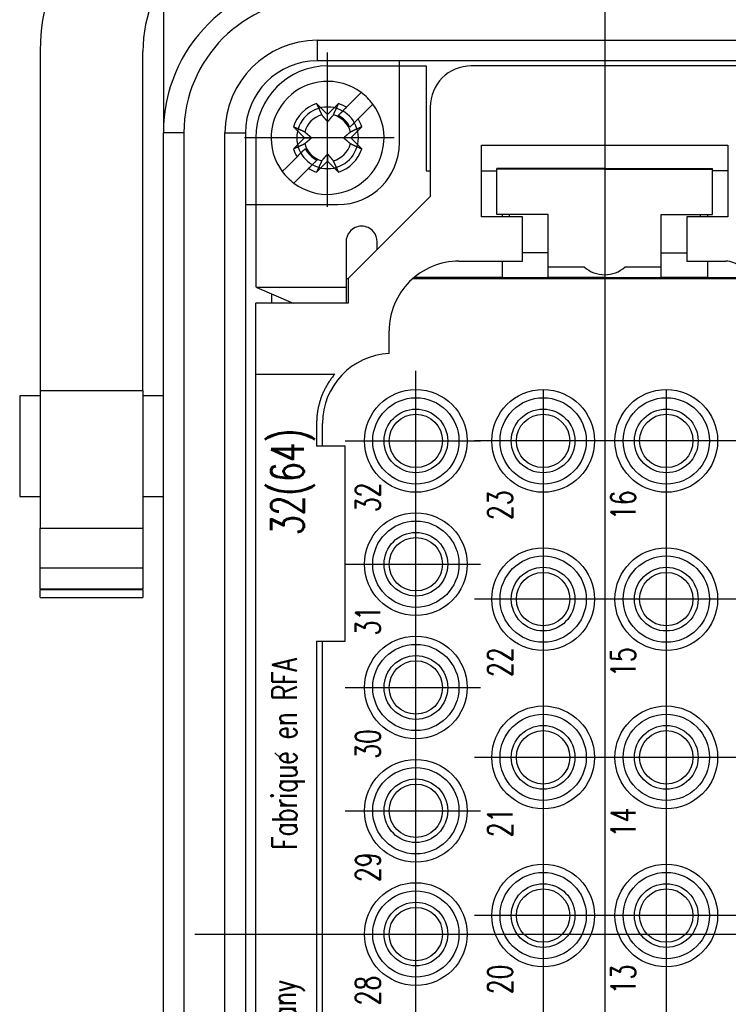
# Model space of a CAD drawing. Header units: millimetres. Extents: x 12388 to 56229, y -202 to 7369.
# Tile 73 of 88: x 21423 to 21492, y 4623 to 4718. Entities that reach past the tile are written whole.
import ezdxf
from ezdxf.enums import TextEntityAlignment as Align

# ---------------------------------------------------------------- set-up
doc = ezdxf.new("R2010")
doc.units = ezdxf.units.MM
doc.header["$LTSCALE"] = 40
doc.linetypes.add('AM_ISO08W050x2', pattern=[9, 6, -0.75, 1.5, -0.75])
doc.linetypes.add('CENTER', pattern=[2, 1.25, -0.25, 0.25, -0.25])
doc.layers.add('cen', color=1, linetype='CENTER', lineweight=25)
doc.styles.get("Standard").update_dxf_attribs({"font": 'romans.shx', "width": 0.8, "oblique": 8, "height": 3})

# ---------------------------------------------------------------- blocks, each defined once
blk = doc.blocks.new('3344')
at = {"linetype": 'Continuous'}
for p, q in [((21437.255, 4722.169), (21437.255, 4707.34)), ((21452.255, 4716.34), (21452.255, 4714.34)), ((21452.255, 4716.34), (21508.255, 4716.34)), ((21425.255, 4715.24), (21425.255, 4682.232)), ((21435.255, 4682.232), (21435.255, 4715.24)), ((21508.255, 4714.34), (21452.255, 4714.34)), ((21460.255, 4706.34), (21460.255, 4714.34)), ((21453.255, 4713.84), (21462.855, 4713.84)), ((21462.855, 4713.84), (21462.855, 4703.64)), ((21493.255, 4713.84), (21467.255, 4713.84)), ((21455.099, 4709.815), (21456.108, 4710.824)), ((21456.108, 4710.824), (21456.537, 4711.254)), ((21452.185, 4710.173), (21453.255, 4709.103)), ((21453.255, 4709.103), (21454.325, 4710.173)), ((21457.239, 4709.693), (21456.23, 4708.684)), ((21457.668, 4710.122), (21457.239, 4709.693)), ((21457.668, 4710.122), (21457.668, 4710.122)), ((21463.255, 4709.84), (21463.255, 4701.14)), ((21453.255, 4708.403), (21453.255, 4709.103)), ((21454.698, 4709.415), (21454.292, 4709.008)), ((21450.992, 4706.84), (21449.923, 4707.91)), ((21455.423, 4707.877), (21455.83, 4708.283)), ((21456.588, 4707.91), (21455.518, 4706.84)), ((21437.255, 4551.34), (21437.255, 4707.34)), ((21439.255, 4707.34), (21437.255, 4707.34)), ((21439.255, 4707.34), (21439.255, 4551.34)), ((21443.255, 4551.34), (21443.255, 4707.34)), ((21443.255, 4707.34), (21445.255, 4707.34)), ((21445.255, 4707.34), (21445.255, 4551.34)), ((21446.255, 4706.84), (21446.255, 4697.7)), ((21449.923, 4705.77), (21450.992, 4706.84)), ((21450.992, 4706.84), (21451.692, 4706.84)), ((21455.518, 4706.84), (21454.818, 4706.84)), ((21455.518, 4706.84), (21456.588, 4705.77)), ((21451.087, 4705.803), (21450.684, 4705.4)), ((21468.255, 4706.14), (21492.255, 4706.14)), ((21468.255, 4699.14), (21468.255, 4706.14)), ((21492.255, 4706.14), (21492.255, 4699.14)), ((21449.271, 4703.987), (21450.28, 4704.996)), ((21453.255, 4705.277), (21453.255, 4704.577)), ((21448.842, 4703.558), (21449.271, 4703.987)), ((21451.411, 4703.865), (21450.402, 4702.856)), ((21451.411, 4703.865), (21451.624, 4704.077)), ((21451.814, 4704.268), (21452.218, 4704.672)), ((21453.255, 4704.577), (21452.185, 4703.508)), ((21454.325, 4703.508), (21453.255, 4704.577)), ((21469.755, 4703.798), (21469.755, 4703.867)), ((21480.255, 4703.867), (21469.755, 4703.867)), ((21469.755, 4699.394), (21469.755, 4703.798)), ((21480.255, 4703.798), (21469.755, 4703.798)), ((21480.255, 4703.867), (21490.755, 4703.867)), ((21480.255, 4703.798), (21490.755, 4703.798)), ((21490.755, 4703.798), (21490.755, 4703.867)), ((21490.755, 4699.394), (21490.755, 4703.798)), ((21448.842, 4703.558), (21448.842, 4703.558)), ((21450.402, 4702.856), (21449.973, 4702.427)), ((21462.855, 4703.64), (21463.255, 4703.64)), ((21468.255, 4703.64), (21469.755, 4703.64)), ((21492.255, 4703.64), (21490.755, 4703.64)), ((21463.255, 4701.14), (21455.255, 4693.14)), ((21445.255, 4700.34), (21454.255, 4700.34)), ((21472.255, 4699.14), (21468.255, 4699.14)), ((21474.755, 4699.394), (21469.755, 4699.394)), ((21470.255, 4699.394), (21470.255, 4699.14)), ((21470.955, 4699.394), (21470.955, 4699.14)), ((21472.255, 4696.84), (21472.255, 4699.14)), ((21474.755, 4698.624), (21474.755, 4699.394)), ((21485.755, 4698.624), (21485.755, 4699.394)), ((21485.755, 4699.394), (21490.755, 4699.394)), ((21492.255, 4699.14), (21488.255, 4699.14)), ((21488.255, 4699.14), (21488.255, 4696.84)), ((21489.555, 4699.394), (21489.555, 4699.14)), ((21490.255, 4699.394), (21490.255, 4699.14)), ((21474.755, 4695.777), (21474.755, 4698.624)), ((21485.755, 4695.777), (21485.755, 4698.624)), ((21446.255, 4697.7), (21446.255, 4692.982)), ((21472.255, 4694.84), (21472.255, 4696.84)), ((21488.255, 4696.84), (21488.255, 4694.84)), ((21473.755, 4695.64), (21472.255, 4695.64)), ((21474.755, 4694.278), (21474.755, 4695.777)), ((21485.755, 4694.278), (21485.755, 4695.777)), ((21486.755, 4695.64), (21488.255, 4695.64)), ((21466.055, 4694.84), (21472.255, 4694.84)), ((21470.255, 4694.84), (21470.255, 4693.24)), ((21474.755, 4694.026), (21474.755, 4694.278)), ((21474.755, 4694.278), (21478.29, 4694.278)), ((21482.22, 4694.278), (21485.755, 4694.278)), ((21485.755, 4694.026), (21485.755, 4694.278)), ((21488.255, 4694.84), (21492.055, 4694.84)), ((21490.255, 4694.835), (21490.255, 4693.24)), ((21470.255, 4693.24), (21461.673, 4693.24)), ((21470.255, 4693.24), (21471.255, 4693.24)), ((21471.055, 4693.14), (21471.055, 4693.24)), ((21471.255, 4693.24), (21473.755, 4693.24)), ((21473.755, 4693.24), (21474.755, 4693.24)), ((21474.755, 4693.24), (21474.755, 4694.026)), ((21480.255, 4693.24), (21474.755, 4693.24)), ((21475.905, 4693.24), (21475.905, 4693.14)), ((21480.255, 4693.24), (21485.755, 4693.24)), ((21484.605, 4693.14), (21484.605, 4693.24)), ((21485.755, 4693.24), (21485.755, 4694.026)), ((21486.755, 4693.24), (21485.755, 4693.24)), ((21489.255, 4693.24), (21486.755, 4693.24)), ((21490.255, 4693.24), (21489.255, 4693.24)), ((21489.455, 4693.14), (21489.455, 4693.24)), ((21490.255, 4693.24), (21494.015, 4693.24)), ((21446.255, 4692.982), (21446.256, 4692.342)), ((21446.256, 4692.342), (21446.256, 4692.342)), ((21446.372, 4692.261), (21446.256, 4692.342)), ((21455.056, 4692.262), (21446.372, 4692.261)), ((21446.372, 4692.261), (21449.917, 4690.74)), ((21455.055, 4693.14), (21455.255, 4693.14)), ((21455.055, 4692.982), (21455.056, 4692.262)), ((21455.056, 4692.262), (21455.058, 4690.74)), ((21455.255, 4693.14), (21455.255, 4690.74)), ((21461.557, 4693.14), (21494.032, 4693.14)), ((21447.809, 4690.74), (21447.809, 4691.645)), ((21455.255, 4690.74), (21446.255, 4690.74)), ((21446.255, 4683.84), (21446.255, 4690.74)), ((21459.255, 4685.834), (21459.255, 4688.04)), ((21446.255, 4683.84), (21452.178, 4683.84)), ((21446.255, 4574.84), (21446.255, 4683.84)), ((21452.178, 4683.84), (21453.959, 4683.84)), ((21425.255, 4681.74), (21423.255, 4681.74)), ((21423.255, 4681.74), (21423.255, 4671.94)), ((21425.255, 4682.232), (21435.255, 4682.232)), ((21425.255, 4682.232), (21425.255, 4668.84)), ((21435.255, 4682.232), (21435.255, 4668.84)), ((21437.255, 4681.74), (21435.255, 4681.74)), ((21452.183, 4679.042), (21452.183, 4676.84)), ((21452.755, 4676.84), (21452.755, 4679.042)), ((21454.955, 4676.84), (21452.183, 4676.84)), ((21454.955, 4657.84), (21454.955, 4676.84)), ((21423.255, 4671.94), (21425.255, 4671.94)), ((21435.255, 4671.94), (21437.255, 4671.94)), ((21425.255, 4668.84), (21435.255, 4668.84)), ((21425.255, 4664.957), (21425.255, 4668.84)), ((21435.255, 4668.84), (21435.255, 4664.957)), ((21435.255, 4664.957), (21425.255, 4664.957)), ((21425.255, 4662.927), (21425.255, 4664.957)), ((21435.255, 4664.957), (21435.255, 4662.927)), ((21425.255, 4662.927), (21435.255, 4662.927)), ((21425.255, 4662.927), (21425.255, 4662.913)), ((21435.255, 4662.913), (21425.255, 4662.913)), ((21425.255, 4662.913), (21425.255, 4662.84)), ((21435.255, 4662.84), (21425.255, 4662.84)), ((21425.255, 4662.111), (21425.255, 4662.84)), ((21435.255, 4662.913), (21435.255, 4662.927)), ((21435.255, 4662.84), (21435.255, 4662.913)), ((21435.255, 4662.84), (21435.255, 4662.111)), ((21425.245, 4662.107), (21435.265, 4662.107)), ((21425.255, 4662.111), (21435.255, 4662.111)), ((21452.183, 4657.84), (21454.955, 4657.84)), ((21452.183, 4657.84), (21452.183, 4600.84)), ((21452.755, 4600.84), (21452.755, 4657.84)), ((21448.564, 4646.552), (21448.126, 4646.973))]:
    blk.add_line(p, q, dxfattribs=at)
for points in [[(21452.185, 4710.173), (21452.206, 4710.127, 0.000019), (21452.226, 4710.083, 0.00002), (21452.246, 4710.039, 0.000021), (21452.266, 4709.995, 0.000021), (21452.285, 4709.953, 0.000022), (21452.304, 4709.91, 0.000022), (21452.323, 4709.869, 0.000023), (21452.342, 4709.828, 0.000024), (21452.36, 4709.788, 0.000024), (21452.379, 4709.748, 0.000025), (21452.396, 4709.708, 0.000026), (21452.414, 4709.67, 0.000026), (21452.431, 4709.632, 0.000027), (21452.449, 4709.594, 0.000028), (21452.465, 4709.557, 0.000029), (21452.482, 4709.52, 0.000029), (21452.499, 4709.485, 0.000031), (21452.515, 4709.449, 0.000032), (21452.531, 4709.414, 0.000032), (21452.546, 4709.38, 0.000031), (21452.562, 4709.346, 0.000035), (21452.577, 4709.313, 0.000043), (21452.592, 4709.279, 0.000034), (21452.607, 4709.248, 0.000012), (21452.62, 4709.219, 0.00005), (21452.636, 4709.184, 0.000092), (21452.66, 4709.132, 0.000048), (21452.691, 4709.064, 0.000026)], [(21453.819, 4709.064), (21453.833, 4709.093, 0.000046), (21453.846, 4709.123, 0.000044), (21453.86, 4709.154, 0.000043), (21453.874, 4709.184, 0.000042), (21453.889, 4709.216, 0.00004), (21453.903, 4709.248, 0.000039), (21453.918, 4709.28, 0.000038), (21453.933, 4709.313, 0.000036), (21453.948, 4709.346, 0.000035), (21453.964, 4709.38, 0.000034), (21453.979, 4709.414, 0.000033), (21453.995, 4709.449, 0.000032), (21454.012, 4709.485, 0.000031), (21454.028, 4709.52, 0.00003), (21454.045, 4709.557, 0.000029), (21454.061, 4709.594, 0.000028), (21454.079, 4709.632, 0.000028), (21454.096, 4709.67, 0.000028), (21454.114, 4709.709, 0.000026), (21454.132, 4709.748, 0.000024), (21454.149, 4709.787, 0.000025), (21454.168, 4709.828, 0.000029), (21454.187, 4709.87, 0.000022), (21454.206, 4709.91, 0.000007), (21454.222, 4709.947, 0.000029), (21454.244, 4709.995, 0.000048), (21454.279, 4710.072, 0.000022), (21454.325, 4710.173, 0.000012)], [(21454.292, 4709.008), (21454.314, 4709.031, 0), (21454.337, 4709.053, 0), (21454.36, 4709.076, 0), (21454.383, 4709.099, 0), (21454.406, 4709.123, 0), (21454.43, 4709.146, 0), (21454.454, 4709.17, 0), (21454.478, 4709.195, 0), (21454.503, 4709.219, 0), (21454.528, 4709.244, 0), (21454.553, 4709.27, 0), (21454.579, 4709.295, 0), (21454.605, 4709.321, 0), (21454.631, 4709.347, 0), (21454.657, 4709.374, 0), (21454.684, 4709.401, 0), (21454.711, 4709.428, 0), (21454.739, 4709.455, 0), (21454.767, 4709.483, 0), (21454.795, 4709.511, 0), (21454.823, 4709.54, 0), (21454.853, 4709.569, 0), (21454.883, 4709.599, 0), (21454.912, 4709.628, 0), (21454.938, 4709.654, 0), (21454.972, 4709.689, 0), (21455.027, 4709.743, 0), (21455.099, 4709.815, 0)], [(21452.691, 4709.064), (21452.717, 4709.033, 0.00008), (21452.742, 4709.004, 0.000085), (21452.767, 4708.974, 0.000089), (21452.791, 4708.946, 0.00009), (21452.814, 4708.919, 0.000091), (21452.837, 4708.892, 0.000093), (21452.859, 4708.866, 0.000096), (21452.88, 4708.84, 0.000097), (21452.902, 4708.815, 0.000099), (21452.922, 4708.791, 0.000101), (21452.942, 4708.767, 0.000103), (21452.962, 4708.744, 0.000105), (21452.981, 4708.722, 0.000107), (21453, 4708.7, 0.000109), (21453.018, 4708.678, 0.000111), (21453.037, 4708.657, 0.000112), (21453.054, 4708.636, 0.000115), (21453.071, 4708.616, 0.000119), (21453.088, 4708.596, 0.000119), (21453.105, 4708.577, 0.000113), (21453.121, 4708.558, 0.000126), (21453.137, 4708.539, 0.000151), (21453.153, 4708.521, 0.00012), (21453.168, 4708.503, 0.000046), (21453.182, 4708.488, 0.000168), (21453.198, 4708.469, 0.000297), (21453.223, 4708.44, 0.000154), (21453.255, 4708.403, 0.000085)], [(21453.255, 4708.403), (21453.269, 4708.419, 0.000146), (21453.283, 4708.435, 0.00014), (21453.297, 4708.452, 0.000136), (21453.312, 4708.469, 0.000135), (21453.327, 4708.486, 0.000133), (21453.342, 4708.503, 0.000131), (21453.357, 4708.521, 0.000129), (21453.373, 4708.539, 0.000127), (21453.389, 4708.558, 0.000125), (21453.405, 4708.577, 0.000123), (21453.422, 4708.596, 0.00012), (21453.439, 4708.616, 0.000119), (21453.456, 4708.636, 0.000116), (21453.474, 4708.657, 0.000115), (21453.492, 4708.678, 0.000112), (21453.51, 4708.7, 0.00011), (21453.529, 4708.722, 0.000108), (21453.548, 4708.744, 0.000109), (21453.568, 4708.767, 0.000103), (21453.588, 4708.791, 0.000094), (21453.608, 4708.815, 0.000103), (21453.63, 4708.84, 0.000123), (21453.652, 4708.867, 0.000088), (21453.673, 4708.892, 0.000024), (21453.693, 4708.915, 0.000127), (21453.72, 4708.946, 0.000209), (21453.762, 4708.997, 0.000094), (21453.819, 4709.064, 0.000047)], [(21456.23, 4708.684), (21456.198, 4708.652, 0), (21456.166, 4708.62, 0), (21456.135, 4708.588, 0), (21456.104, 4708.557, 0), (21456.073, 4708.527, 0), (21456.043, 4708.497, 0), (21456.013, 4708.467, 0), (21455.984, 4708.438, 0), (21455.955, 4708.409, 0), (21455.926, 4708.38, 0), (21455.898, 4708.352, 0), (21455.87, 4708.324, 0), (21455.843, 4708.296, 0), (21455.815, 4708.269, 0), (21455.789, 4708.242, 0), (21455.762, 4708.216, 0), (21455.736, 4708.19, 0.000001), (21455.71, 4708.164, 0.000001), (21455.684, 4708.138, 0.000001), (21455.659, 4708.113, 0.000001), (21455.634, 4708.088, 0.000001), (21455.61, 4708.063, 0.000001), (21455.585, 4708.038, 0.000001), (21455.561, 4708.015, 0), (21455.54, 4707.994, 0.000001), (21455.514, 4707.968, 0.000001), (21455.475, 4707.928, 0.000001), (21455.423, 4707.877, 0)], [(21451.031, 4707.404), (21451.002, 4707.418, 0.000047), (21450.972, 4707.431, 0.000045), (21450.942, 4707.445, 0.000044), (21450.911, 4707.459, 0.000042), (21450.879, 4707.474, 0.000041), (21450.848, 4707.488, 0.000039), (21450.815, 4707.503, 0.000038), (21450.782, 4707.518, 0.000037), (21450.749, 4707.533, 0.000036), (21450.715, 4707.549, 0.000035), (21450.681, 4707.565, 0.000034), (21450.646, 4707.58, 0.000033), (21450.611, 4707.597, 0.000032), (21450.575, 4707.613, 0.000031), (21450.538, 4707.63, 0.00003), (21450.501, 4707.647, 0.000029), (21450.464, 4707.664, 0.000028), (21450.425, 4707.681, 0.000028), (21450.387, 4707.699, 0.000026), (21450.347, 4707.717, 0.000024), (21450.308, 4707.735, 0.000026), (21450.267, 4707.753, 0.00003), (21450.225, 4707.772, 0.000022), (21450.185, 4707.791, 0.000007), (21450.148, 4707.807, 0.00003), (21450.1, 4707.829, 0.000049), (21450.023, 4707.864, 0.000023), (21449.923, 4707.91, 0.000012)], [(21456.588, 4707.91), (21456.542, 4707.889, 0.000019), (21456.498, 4707.869, 0.00002), (21456.454, 4707.849, 0.000021), (21456.41, 4707.829, 0.000021), (21456.368, 4707.81, 0.000022), (21456.325, 4707.791, 0.000022), (21456.284, 4707.772, 0.000023), (21456.243, 4707.753, 0.000024), (21456.202, 4707.735, 0.000024), (21456.163, 4707.717, 0.000025), (21456.123, 4707.699, 0.000026), (21456.085, 4707.681, 0.000026), (21456.046, 4707.664, 0.000027), (21456.009, 4707.647, 0.000028), (21455.972, 4707.63, 0.000029), (21455.935, 4707.613, 0.000029), (21455.899, 4707.597, 0.000031), (21455.864, 4707.58, 0.000032), (21455.829, 4707.565, 0.000032), (21455.795, 4707.549, 0.000031), (21455.761, 4707.533, 0.000035), (21455.728, 4707.518, 0.000043), (21455.694, 4707.503, 0.000034), (21455.662, 4707.488, 0.000012), (21455.634, 4707.475, 0.00005), (21455.599, 4707.459, 0.000092), (21455.547, 4707.435, 0.000048), (21455.479, 4707.404, 0.000026)], [(21451.692, 4706.84), (21451.676, 4706.854, 0.000147), (21451.66, 4706.868, 0.00014), (21451.643, 4706.882, 0.000137), (21451.627, 4706.897, 0.000136), (21451.609, 4706.912, 0.000134), (21451.592, 4706.927, 0.000132), (21451.574, 4706.942, 0.000129), (21451.556, 4706.958, 0.000127), (21451.537, 4706.974, 0.000125), (21451.518, 4706.99, 0.000123), (21451.499, 4707.007, 0.000121), (21451.479, 4707.024, 0.000119), (21451.459, 4707.041, 0.000117), (21451.438, 4707.059, 0.000115), (21451.417, 4707.077, 0.000113), (21451.396, 4707.095, 0.00011), (21451.374, 4707.114, 0.000109), (21451.351, 4707.133, 0.00011), (21451.328, 4707.153, 0.000104), (21451.304, 4707.173, 0.000094), (21451.28, 4707.193, 0.000104), (21451.255, 4707.215, 0.000123), (21451.229, 4707.237, 0.000088), (21451.203, 4707.259, 0.000024), (21451.18, 4707.278, 0.000127), (21451.149, 4707.305, 0.00021), (21451.098, 4707.347, 0.000094), (21451.031, 4707.404, 0.000047)], [(21451.031, 4706.276), (21451.062, 4706.302, 0.00008), (21451.092, 4706.327, 0.000085), (21451.121, 4706.352, 0.000089), (21451.149, 4706.376, 0.000089), (21451.177, 4706.399, 0.000091), (21451.203, 4706.422, 0.000093), (21451.23, 4706.444, 0.000095), (21451.255, 4706.465, 0.000097), (21451.28, 4706.487, 0.000099), (21451.304, 4706.507, 0.000101), (21451.328, 4706.527, 0.000103), (21451.351, 4706.547, 0.000105), (21451.374, 4706.566, 0.000107), (21451.396, 4706.585, 0.000109), (21451.417, 4706.604, 0.000111), (21451.438, 4706.622, 0.000112), (21451.459, 4706.639, 0.000115), (21451.479, 4706.657, 0.000119), (21451.499, 4706.674, 0.000118), (21451.518, 4706.69, 0.000113), (21451.537, 4706.706, 0.000126), (21451.556, 4706.722, 0.000151), (21451.575, 4706.738, 0.000119), (21451.592, 4706.753, 0.000046), (21451.607, 4706.767, 0.000167), (21451.627, 4706.783, 0.000297), (21451.655, 4706.808, 0.000153), (21451.692, 4706.84, 0.000084)], [(21455.479, 4707.404), (21455.448, 4707.378, 0.00008), (21455.418, 4707.353, 0.000085), (21455.389, 4707.329, 0.000089), (21455.361, 4707.305, 0.000089), (21455.334, 4707.281, 0.000091), (21455.307, 4707.259, 0.000093), (21455.281, 4707.236, 0.000095), (21455.255, 4707.215, 0.000097), (21455.23, 4707.194, 0.000099), (21455.206, 4707.173, 0.000101), (21455.182, 4707.153, 0.000103), (21455.159, 4707.133, 0.000105), (21455.137, 4707.114, 0.000107), (21455.114, 4707.095, 0.000109), (21455.093, 4707.077, 0.000111), (21455.072, 4707.059, 0.000112), (21455.051, 4707.041, 0.000115), (21455.031, 4707.024, 0.000119), (21455.011, 4707.007, 0.000119), (21454.992, 4706.99, 0.000113), (21454.973, 4706.974, 0.000126), (21454.954, 4706.958, 0.000151), (21454.936, 4706.942, 0.000119), (21454.918, 4706.927, 0.000046), (21454.903, 4706.913, 0.000167), (21454.883, 4706.897, 0.000297), (21454.855, 4706.872, 0.000154), (21454.818, 4706.84, 0.000085)], [(21454.818, 4706.84), (21454.834, 4706.826, 0.000147), (21454.85, 4706.812, 0.000141), (21454.867, 4706.798, 0.000137), (21454.883, 4706.783, 0.000136), (21454.901, 4706.768, 0.000134), (21454.918, 4706.753, 0.000132), (21454.936, 4706.738, 0.000129), (21454.954, 4706.722, 0.000128), (21454.973, 4706.706, 0.000125), (21454.992, 4706.69, 0.000124), (21455.011, 4706.673, 0.000121), (21455.031, 4706.657, 0.000119), (21455.051, 4706.639, 0.000117), (21455.072, 4706.622, 0.000115), (21455.093, 4706.604, 0.000113), (21455.114, 4706.585, 0.00011), (21455.137, 4706.566, 0.000109), (21455.159, 4706.547, 0.00011), (21455.182, 4706.527, 0.000104), (21455.206, 4706.507, 0.000094), (21455.23, 4706.487, 0.000104), (21455.255, 4706.465, 0.000124), (21455.282, 4706.443, 0.000088), (21455.307, 4706.422, 0.000024), (21455.33, 4706.402, 0.000128), (21455.361, 4706.376, 0.00021), (21455.412, 4706.333, 0.000094), (21455.479, 4706.276, 0.000047)], [(21449.923, 4705.77), (21449.968, 4705.791, 0.00002), (21450.012, 4705.811, 0.00002), (21450.056, 4705.831, 0.000021), (21450.1, 4705.851, 0.000021), (21450.142, 4705.87, 0.000022), (21450.185, 4705.89, 0.000023), (21450.226, 4705.908, 0.000023), (21450.267, 4705.927, 0.000024), (21450.308, 4705.945, 0.000024), (21450.347, 4705.964, 0.000025), (21450.387, 4705.982, 0.000026), (21450.425, 4705.999, 0.000027), (21450.464, 4706.017, 0.000027), (21450.501, 4706.034, 0.000028), (21450.538, 4706.051, 0.000029), (21450.575, 4706.067, 0.00003), (21450.611, 4706.084, 0.000031), (21450.646, 4706.1, 0.000032), (21450.681, 4706.116, 0.000032), (21450.715, 4706.131, 0.000031), (21450.749, 4706.147, 0.000036), (21450.782, 4706.162, 0.000044), (21450.816, 4706.178, 0.000035), (21450.848, 4706.192, 0.000012), (21450.876, 4706.205, 0.000051), (21450.911, 4706.221, 0.000093), (21450.963, 4706.245, 0.000048), (21451.031, 4706.276, 0.000026)], [(21450.28, 4704.996), (21450.312, 4705.029, 0), (21450.344, 4705.06, 0), (21450.375, 4705.092, 0), (21450.406, 4705.123, 0), (21450.437, 4705.153, 0), (21450.467, 4705.183, 0), (21450.497, 4705.213, 0), (21450.526, 4705.243, 0), (21450.555, 4705.272, 0), (21450.584, 4705.3, 0), (21450.612, 4705.328, 0), (21450.64, 4705.356, 0), (21450.667, 4705.384, 0), (21450.695, 4705.411, 0), (21450.721, 4705.438, 0), (21450.748, 4705.464, 0), (21450.774, 4705.491, 0), (21450.8, 4705.517, 0), (21450.826, 4705.542, 0), (21450.851, 4705.567, 0), (21450.876, 4705.592, 0), (21450.9, 4705.617, 0), (21450.925, 4705.642, 0), (21450.949, 4705.665, 0), (21450.97, 4705.686, 0), (21450.996, 4705.712, 0), (21451.036, 4705.752, 0), (21451.087, 4705.803, 0)], [(21455.479, 4706.276), (21455.508, 4706.262, 0.000046), (21455.538, 4706.249, 0.000045), (21455.569, 4706.235, 0.000043), (21455.599, 4706.221, 0.000042), (21455.631, 4706.206, 0.000041), (21455.662, 4706.192, 0.000039), (21455.695, 4706.177, 0.000038), (21455.728, 4706.162, 0.000037), (21455.761, 4706.147, 0.000036), (21455.795, 4706.131, 0.000035), (21455.829, 4706.116, 0.000033), (21455.864, 4706.1, 0.000032), (21455.899, 4706.084, 0.000031), (21455.935, 4706.067, 0.000031), (21455.972, 4706.051, 0.00003), (21456.009, 4706.034, 0.000029), (21456.046, 4706.017, 0.000028), (21456.085, 4705.999, 0.000028), (21456.123, 4705.981, 0.000026), (21456.163, 4705.964, 0.000024), (21456.202, 4705.946, 0.000026), (21456.243, 4705.927, 0.00003), (21456.285, 4705.908, 0.000022), (21456.325, 4705.89, 0.000007), (21456.362, 4705.873, 0.00003), (21456.41, 4705.851, 0.000049), (21456.487, 4705.816, 0.000023), (21456.588, 4705.77, 0.000012)], [(21453.255, 4705.277), (21453.241, 4705.261, 0.000147), (21453.227, 4705.245, 0.000141), (21453.213, 4705.229, 0.000137), (21453.198, 4705.212, 0.000136), (21453.183, 4705.195, 0.000134), (21453.168, 4705.177, 0.000132), (21453.153, 4705.159, 0.000129), (21453.137, 4705.141, 0.000128), (21453.121, 4705.122, 0.000125), (21453.105, 4705.103, 0.000123), (21453.088, 4705.084, 0.000121), (21453.071, 4705.064, 0.000119), (21453.054, 4705.044, 0.000117), (21453.037, 4705.023, 0.000115), (21453.018, 4705.002, 0.000113), (21453, 4704.981, 0.00011), (21452.981, 4704.959, 0.000109), (21452.962, 4704.936, 0.00011), (21452.942, 4704.913, 0.000104), (21452.922, 4704.889, 0.000094), (21452.902, 4704.865, 0.000104), (21452.88, 4704.84, 0.000124), (21452.858, 4704.814, 0.000088), (21452.837, 4704.788, 0.000024), (21452.817, 4704.765, 0.000128), (21452.791, 4704.734, 0.00021), (21452.748, 4704.684, 0.000094), (21452.691, 4704.616, 0.000047)], [(21453.819, 4704.616), (21453.793, 4704.647, 0.000079), (21453.768, 4704.677, 0.000085), (21453.744, 4704.706, 0.000088), (21453.72, 4704.734, 0.000089), (21453.696, 4704.762, 0.000091), (21453.673, 4704.788, 0.000093), (21453.651, 4704.815, 0.000095), (21453.63, 4704.84, 0.000096), (21453.609, 4704.865, 0.000099), (21453.588, 4704.889, 0.0001), (21453.568, 4704.913, 0.000102), (21453.548, 4704.936, 0.000104), (21453.529, 4704.959, 0.000106), (21453.51, 4704.981, 0.000108), (21453.492, 4705.002, 0.00011), (21453.474, 4705.023, 0.000111), (21453.456, 4705.044, 0.000115), (21453.439, 4705.064, 0.000119), (21453.422, 4705.084, 0.000118), (21453.405, 4705.103, 0.000112), (21453.389, 4705.122, 0.000125), (21453.373, 4705.141, 0.00015), (21453.357, 4705.16, 0.000119), (21453.342, 4705.177, 0.000046), (21453.328, 4705.193, 0.000166), (21453.312, 4705.212, 0.000295), (21453.287, 4705.24, 0.000153), (21453.255, 4705.277, 0.000084)], [(21452.218, 4704.672), (21452.196, 4704.65, 0.000001), (21452.173, 4704.627, 0.000001), (21452.15, 4704.604, 0.000001), (21452.127, 4704.581, 0.000001), (21452.104, 4704.558, 0.000001), (21452.08, 4704.534, 0.000001), (21452.056, 4704.51, 0.000001), (21452.032, 4704.485, 0.000001), (21452.007, 4704.461, 0.000001), (21451.982, 4704.436, 0.000001), (21451.957, 4704.411, 0.000001), (21451.931, 4704.385, 0.000001), (21451.906, 4704.359, 0.000001), (21451.879, 4704.333, 0.000001), (21451.853, 4704.307, 0), (21451.826, 4704.28, 0), (21451.799, 4704.253, 0), (21451.771, 4704.225, 0), (21451.743, 4704.197, 0), (21451.715, 4704.169, 0), (21451.687, 4704.14, 0), (21451.658, 4704.111, 0.000001), (21451.627, 4704.081, 0), (21451.598, 4704.052, 0), (21451.572, 4704.026, 0.000001), (21451.538, 4703.991, 0.000001), (21451.483, 4703.937, 0), (21451.411, 4703.865, 0)], [(21452.691, 4704.616), (21452.677, 4704.587, 0.000046), (21452.664, 4704.557, 0.000045), (21452.65, 4704.527, 0.000043), (21452.636, 4704.496, 0.000042), (21452.621, 4704.465, 0.00004), (21452.607, 4704.433, 0.000039), (21452.592, 4704.4, 0.000038), (21452.577, 4704.368, 0.000037), (21452.562, 4704.334, 0.000035), (21452.546, 4704.3, 0.000034), (21452.531, 4704.266, 0.000033), (21452.515, 4704.231, 0.000032), (21452.499, 4704.196, 0.000031), (21452.482, 4704.16, 0.00003), (21452.465, 4704.123, 0.000029), (21452.449, 4704.086, 0.000028), (21452.431, 4704.049, 0.000028), (21452.414, 4704.011, 0.000028), (21452.396, 4703.972, 0.000026), (21452.379, 4703.933, 0.000024), (21452.361, 4703.893, 0.000025), (21452.342, 4703.852, 0.000029), (21452.323, 4703.81, 0.000022), (21452.304, 4703.77, 0.000007), (21452.288, 4703.733, 0.00003), (21452.266, 4703.685, 0.000048), (21452.231, 4703.609, 0.000023), (21452.185, 4703.508, 0.000012)], [(21454.325, 4703.508), (21454.304, 4703.553, 0.000019), (21454.284, 4703.597, 0.00002), (21454.264, 4703.641, 0.00002), (21454.244, 4703.685, 0.000021), (21454.225, 4703.728, 0.000022), (21454.206, 4703.77, 0.000022), (21454.187, 4703.811, 0.000023), (21454.168, 4703.852, 0.000023), (21454.15, 4703.893, 0.000024), (21454.132, 4703.933, 0.000025), (21454.114, 4703.972, 0.000025), (21454.096, 4704.011, 0.000026), (21454.079, 4704.049, 0.000027), (21454.061, 4704.086, 0.000028), (21454.045, 4704.123, 0.000028), (21454.028, 4704.16, 0.000029), (21454.012, 4704.196, 0.00003), (21453.995, 4704.231, 0.000032), (21453.979, 4704.266, 0.000032), (21453.964, 4704.3, 0.000031), (21453.948, 4704.334, 0.000035), (21453.933, 4704.368, 0.000043), (21453.918, 4704.401, 0.000034), (21453.903, 4704.433, 0.000012), (21453.89, 4704.461, 0.00005), (21453.874, 4704.496, 0.000091), (21453.85, 4704.548, 0.000047), (21453.819, 4704.616, 0.000026)], [(21455.055, 4696.724), (21455.055, 4696.583), (21455.055, 4696.442), (21455.055, 4696.301), (21455.055, 4696.161), (21455.055, 4696.022), (21455.055, 4695.884), (21455.055, 4695.747), (21455.055, 4695.612), (21455.055, 4695.478), (21455.055, 4695.346), (21455.055, 4695.216), (21455.055, 4695.088), (21455.055, 4694.963), (21455.055, 4694.841), (21455.055, 4694.721, 0), (21455.055, 4694.604, 0), (21455.055, 4694.491, 0), (21455.055, 4694.381, 0), (21455.055, 4694.274, 0), (21455.055, 4694.171), (21455.055, 4694.072, 0), (21455.055, 4693.976, 0), (21455.055, 4693.885, 0), (21455.055, 4693.797, 0), (21455.055, 4693.712, 0), (21455.055, 4693.635, 0), (21455.055, 4693.568, 0), (21455.055, 4693.516, 0), (21455.055, 4693.478, 0), (21455.055, 4693.448, 0), (21455.055, 4693.416, 0), (21455.055, 4693.384, 0), (21455.055, 4693.353, 0), (21455.055, 4693.323, 0), (21455.055, 4693.294, 0), (21455.055, 4693.266, 0), (21455.055, 4693.239, 0), (21455.055, 4693.213, 0), (21455.055, 4693.188, 0), (21455.055, 4693.165, 0), (21455.055, 4693.142, 0), (21455.055, 4693.12, 0), (21455.055, 4693.098, 0), (21455.055, 4693.079, 0), (21455.055, 4693.062, -0.000001), (21455.055, 4693.042, -0.000001), (21455.055, 4693.015, -0.000001), (21455.055, 4692.982, 0)], [(21458.087, 4695.972), (21458.087, 4695.996), (21458.087, 4696.021), (21458.087, 4696.046), (21458.087, 4696.071), (21458.087, 4696.096, 0), (21458.087, 4696.121), (21458.087, 4696.146), (21458.087, 4696.171), (21458.087, 4696.196), (21458.087, 4696.221), (21458.087, 4696.246), (21458.087, 4696.271), (21458.087, 4696.296), (21458.087, 4696.321), (21458.087, 4696.346), (21458.087, 4696.371), (21458.087, 4696.396), (21458.087, 4696.421), (21458.087, 4696.447, 0), (21458.087, 4696.472), (21458.087, 4696.497), (21458.087, 4696.522, 0), (21458.087, 4696.548), (21458.087, 4696.573), (21458.087, 4696.595), (21458.087, 4696.623, 0), (21458.087, 4696.667, 0), (21458.087, 4696.724)], [(21474.755, 4695.64), (21474.755, 4695.64, 0.006951), (21474.755, 4695.64, 0.000635), (21474.754, 4695.64, 0.00022), (21474.754, 4695.64, 0.000113), (21474.753, 4695.64, 0.000068), (21474.752, 4695.64, 0.000046), (21474.75, 4695.64, 0.000033), (21474.749, 4695.64, 0.000025), (21474.747, 4695.64, 0.000019), (21474.746, 4695.64, 0.000015), (21474.743, 4695.64, 0.000013), (21474.741, 4695.64, 0.00001), (21474.739, 4695.64, 0.000009), (21474.736, 4695.64, 0.000008), (21474.734, 4695.64, 0.000007), (21474.731, 4695.64, 0.000006), (21474.727, 4695.64, 0.000005), (21474.724, 4695.64, 0.000005), (21474.721, 4695.64, 0.000004), (21474.717, 4695.64, 0.000003), (21474.713, 4695.64, 0.000003), (21474.709, 4695.64, 0.000004), (21474.705, 4695.64, 0.000003), (21474.7, 4695.64, 0), (21474.696, 4695.64, 0.000003), (21474.691, 4695.64, 0.000009), (21474.683, 4695.64, 0.000006), (21474.67, 4695.64, 0.000002), (21474.65, 4695.64, 0), (21474.625, 4695.64, -0.000001), (21474.598, 4695.64, -0.000001), (21474.569, 4695.64, -0.000001), (21474.538, 4695.64, -0.000001), (21474.503, 4695.64, -0.000001), (21474.467, 4695.64, -0.000001), (21474.428, 4695.64, -0.000001), (21474.387, 4695.64, 0), (21474.345, 4695.64, 0), (21474.3, 4695.64, 0), (21474.254, 4695.64, 0), (21474.207, 4695.64, 0), (21474.158, 4695.64, 0), (21474.107, 4695.64, 0), (21474.058, 4695.64, 0), (21474.014, 4695.64, 0), (21473.957, 4695.64, -0.000001), (21473.869, 4695.64, 0), (21473.755, 4695.64, 0)], [(21485.755, 4695.64), (21485.755, 4695.64, -0.007126), (21485.755, 4695.64, -0.000639), (21485.756, 4695.64, -0.000221), (21485.757, 4695.64, -0.000114), (21485.757, 4695.64, -0.000068), (21485.758, 4695.64, -0.000046), (21485.76, 4695.64, -0.000033), (21485.761, 4695.64, -0.000025), (21485.763, 4695.64, -0.000019), (21485.765, 4695.64, -0.000015), (21485.767, 4695.64, -0.000013), (21485.769, 4695.64, -0.00001), (21485.771, 4695.64, -0.000009), (21485.774, 4695.64, -0.000008), (21485.776, 4695.64, -0.000007), (21485.779, 4695.64, -0.000006), (21485.783, 4695.64, -0.000005), (21485.786, 4695.64, -0.000005), (21485.789, 4695.64, -0.000004), (21485.793, 4695.64, -0.000003), (21485.797, 4695.64, -0.000003), (21485.801, 4695.64, -0.000004), (21485.805, 4695.64, -0.000003), (21485.81, 4695.64, 0), (21485.814, 4695.64, -0.000003), (21485.819, 4695.64, -0.000009), (21485.827, 4695.64, -0.000006), (21485.84, 4695.64, -0.000002), (21485.86, 4695.64, 0), (21485.885, 4695.64, 0.000001), (21485.912, 4695.64, 0.000001), (21485.941, 4695.64, 0.000001), (21485.972, 4695.64, 0.000001), (21486.007, 4695.64, 0.000001), (21486.043, 4695.64, 0.000001), (21486.082, 4695.64, 0.000001), (21486.123, 4695.64, 0), (21486.165, 4695.64, 0), (21486.21, 4695.64, 0), (21486.256, 4695.64, 0), (21486.303, 4695.64, 0), (21486.352, 4695.64, 0), (21486.403, 4695.64, 0), (21486.452, 4695.64, 0), (21486.496, 4695.64, 0), (21486.553, 4695.64, 0.000001), (21486.641, 4695.64, 0), (21486.755, 4695.64, 0)], [(21453.959, 4683.84), (21453.841, 4683.699, 0.006152), (21453.727, 4683.556, 0.00619), (21453.616, 4683.409, 0.006191), (21453.51, 4683.261, 0.006171), (21453.407, 4683.11, 0.006162), (21453.309, 4682.957, 0.006146), (21453.214, 4682.802, 0.006134), (21453.124, 4682.645, 0.006112), (21453.037, 4682.486, 0.006098), (21452.955, 4682.326, 0.006073), (21452.877, 4682.164, 0.006055), (21452.803, 4682.002, 0.006023), (21452.734, 4681.838, 0.006006), (21452.669, 4681.673, 0.005982), (21452.608, 4681.508, 0.005947), (21452.551, 4681.342, 0.005879), (21452.499, 4681.176, 0.005898), (21452.451, 4681.009, 0.005961), (21452.407, 4680.842, 0.005786), (21452.367, 4680.676, 0.005402), (21452.331, 4680.511, 0.005869), (21452.299, 4680.344, 0.006848), (21452.271, 4680.173, 0.005288), (21452.247, 4680.013, 0.002058), (21452.228, 4679.869, 0.007171), (21452.211, 4679.685, 0.012158), (21452.196, 4679.406, 0.006077), (21452.183, 4679.042, 0.003288)]]:
    blk.add_lwpolyline(points, format="xyb", dxfattribs=at)
at = {"linetype": 'Continuous', "extrusion": (-3.49148e-15, 2.13792e-31, -1)}
blk.add_circle((-21453.255, 4706.84), 3, dxfattribs=at)
at = {"linetype": 'Continuous'}
for centre, radius in [((21461.855, 4677.34), 5), ((21474.255, 4677.34), 5), ((21486.255, 4677.34), 5), ((21461.855, 4677.34), 4.2), ((21474.255, 4677.34), 4.2), ((21486.255, 4677.34), 4.2), ((21461.855, 4677.34), 3.1), ((21461.855, 4677.34), 2.6), ((21474.255, 4677.34), 3.1), ((21474.255, 4677.34), 2.6), ((21486.255, 4677.34), 3.1), ((21486.255, 4677.34), 2.6), ((21461.855, 4665.34), 5), ((21461.855, 4665.34), 4.2), ((21461.855, 4665.34), 3.1), ((21461.855, 4665.34), 2.6), ((21474.255, 4661.94), 5), ((21486.255, 4661.94), 5), ((21474.255, 4661.94), 4.2), ((21486.255, 4661.94), 4.2), ((21474.255, 4661.94), 3.1), ((21474.255, 4661.94), 2.6), ((21486.255, 4661.94), 3.1), ((21486.255, 4661.94), 2.6), ((21461.855, 4653.34), 5), ((21461.855, 4653.34), 4.2), ((21461.855, 4653.34), 3.1), ((21461.855, 4653.34), 2.6), ((21474.255, 4646.54), 5), ((21486.255, 4646.54), 5), ((21474.255, 4646.54), 4.2), ((21486.255, 4646.54), 4.2), ((21474.255, 4646.54), 3.1), ((21474.255, 4646.54), 2.6), ((21486.255, 4646.54), 3.1), ((21486.255, 4646.54), 2.6), ((21461.855, 4641.34), 5), ((21461.855, 4641.34), 4.2), ((21461.855, 4641.34), 3.1), ((21461.855, 4641.34), 2.6), ((21474.255, 4631.14), 5), ((21486.255, 4631.14), 5), ((21474.255, 4631.14), 4.2), ((21486.255, 4631.14), 4.2), ((21461.855, 4629.34), 5), ((21474.255, 4631.14), 3.1), ((21486.255, 4631.14), 3.1), ((21461.855, 4629.34), 4.2), ((21474.255, 4631.14), 2.6), ((21486.255, 4631.14), 2.6), ((21461.855, 4629.34), 3.1), ((21461.855, 4629.34), 2.6)]:
    blk.add_circle(centre, radius, dxfattribs=at)
for centre, radius, start, end in [((21445.255, 4715.24), 20, 90, 180), ((21448.255, 4715.24), 13, 90, 180), ((21452.255, 4707.34), 15, 90, 180), ((21452.255, 4707.34), 13, 90, 180), ((21452.255, 4707.34), 9, 90, 180), ((21452.255, 4707.34), 7, 90, 180), ((21453.255, 4706.84), 7, 90, 180), ((21467.255, 4709.84), 4, 90, 180), ((21453.255, 4706.84), 5.5, 53.3636, 135), ((21453.255, 4706.84), 5.5, 135, 216.6364), ((21453.255, 4706.84), 5.5, 36.6364, 53.3636), ((21453.255, 4706.84), 3.5, 107.79711, 162.20289), ((21453.255, 4706.84), 5.5, 233.3636, 36.6364), ((21453.255, 4706.84), 3.5, 58.21298, 72.20289), ((21453.255, 4706.84), 2.294, 104.23528, 165.76472), ((21453.255, 4706.84), 2.294, 14.23528, 75.76472), ((21453.255, 4706.84), 2.403, 25.55508, 64.44492), ((21453.255, 4706.84), 3.5, 17.79711, 31.78702), ((21453.255, 4706.84), 3.5, 197.79711, 211.78702), ((21453.255, 4706.84), 2.294, 194.23528, 255.76472), ((21453.255, 4706.84), 2.403, 205.55508, 244.44492), ((21453.255, 4706.84), 2.294, 284.23528, 345.76472), ((21454.255, 4706.34), 6, 270, 0), ((21453.255, 4706.84), 3.5, 287.79711, 342.20289), ((21453.255, 4706.84), 3.5, 238.21298, 252.20289), ((21453.255, 4706.84), 5.5, 216.6364, 233.3636), ((21456.571, 4696.724), 1.516, 40.07202, 139.92798), ((21456.571, 4696.724), 1.516, 139.92799, 180), ((21456.571, 4696.724), 1.516, 0, 40.07202), ((21466.055, 4688.04), 6.8, 89.99999, 180.00001), ((21480.255, 4696.515), 3, 228.21567, 311.78433), ((21492.055, 4692.84), 2, 359.99999, 90.00001), ((21459.553, 4679.042), 6.798, 92.51078, 180)]:
    blk.add_arc(centre, radius, start, end, dxfattribs=at)
at = {"layer": 'cen', "linetype": 'AM_ISO08W050x2'}
for p, q in [((21480.255, 4721.939), (21480.255, 4535.589)), ((21453.255, 4700.11), (21453.255, 4715.152)), ((21459.726, 4706.84), (21445.162, 4706.84)), ((21461.855, 4575.009), (21461.855, 4684.173)), ((21474.255, 4682.34), (21474.255, 4578.506)), ((21486.255, 4682.34), (21486.255, 4578.506)), ((21454.955, 4677.34), (21468.164, 4677.34)), ((21493.215, 4677.34), (21467.554, 4677.34)), ((21454.955, 4665.34), (21468.164, 4665.34)), ((21493.215, 4661.94), (21467.554, 4661.94)), ((21454.955, 4653.34), (21468.164, 4653.34)), ((21493.215, 4646.54), (21467.554, 4646.54)), ((21454.955, 4641.34), (21468.164, 4641.34)), ((21493.215, 4631.14), (21467.554, 4631.14)), ((21440.333, 4629.34), (21520.165, 4629.34))]:
    blk.add_line(p, q, dxfattribs=at)
at = {"linetype": 'Continuous', "width": 0.7}
for s, height, p in [('32(64)', 3.2, (21449.345, 4673.359)), ('32', 2.4, (21457.184, 4671.844)), ('23', 2.4, (21470.056, 4671.079)), ('16', 2.4, (21482.056, 4671.079)), ('31', 2.4, (21457.184, 4659.844)), ('22', 2.4, (21470.056, 4655.802)), ('15', 2.4, (21482.056, 4655.802)), ('Fabrique en RFA', 2.4, (21449.051, 4646.873)), ('30', 2.4, (21457.184, 4647.844)), ('21', 2.4, (21470.056, 4640.201)), ('14', 2.4, (21482.056, 4640.201)), ('29', 2.4, (21457.184, 4635.844)), ('20', 2.4, (21470.056, 4624.924)), ('13', 2.4, (21482.056, 4624.924)), ('Made in Germany', 2.4, (21448.962, 4614.954)), ('28', 2.4, (21457.184, 4623.844))]:
    blk.add_text(s, height=height, rotation=90, dxfattribs=at).set_placement(p, align=Align.MIDDLE_CENTER)
blk = doc.blocks.new('view cc')
blk.add_blockref('3344', (0, 0))

msp = doc.modelspace()

# ---------------------------------------------------------------- block references
msp.add_blockref('view cc', (0, 0))

doc.saveas('drawing.dxf')
